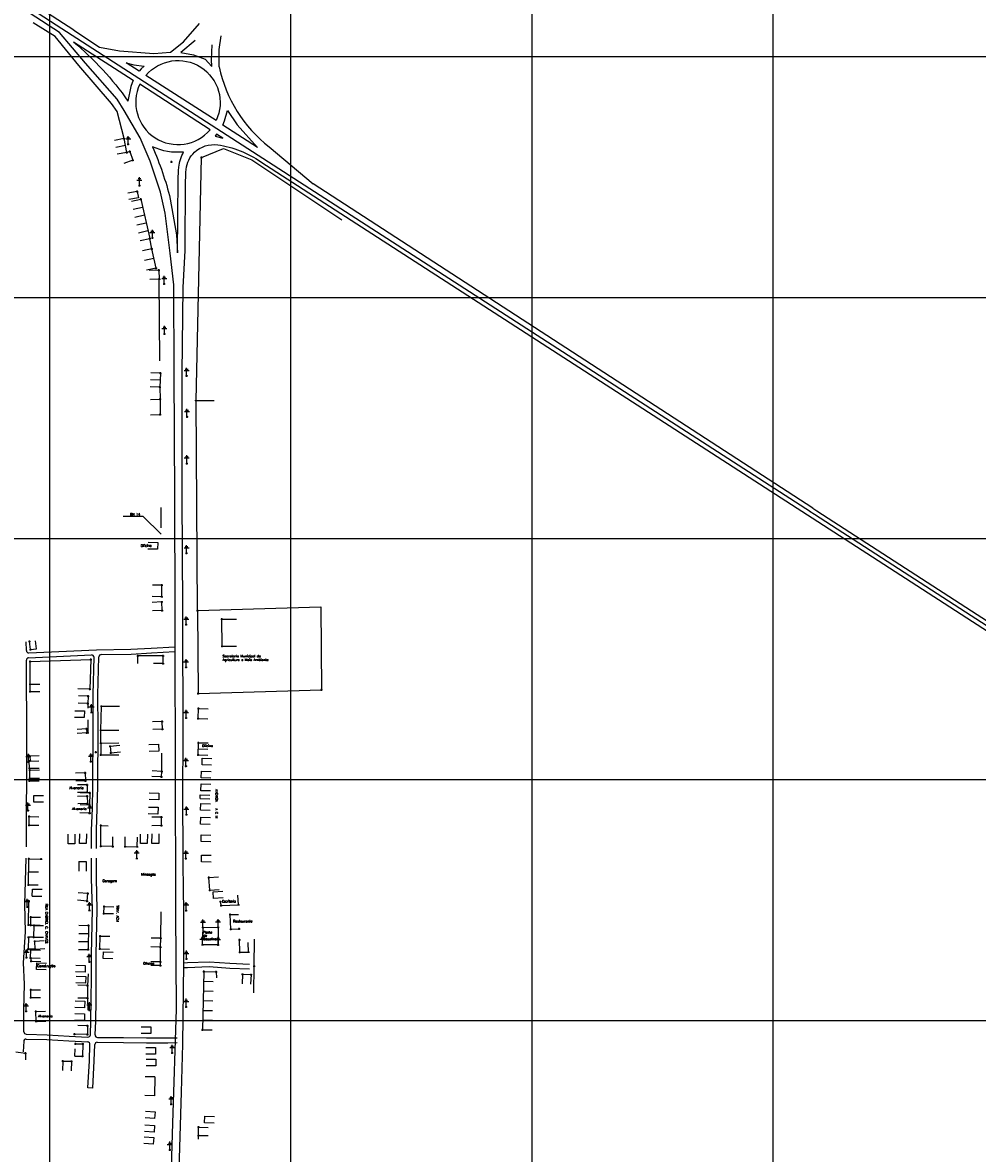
# Model space of a CAD drawing. Extents: x 539028 to 544996, y 8596245 to 8601028.
# Tile 26 of 32: x 541823 to 542615, y 8598453 to 8599391. Entities that reach past the tile are written whole.
import ezdxf
from ezdxf.enums import TextEntityAlignment as Align
from ezdxf.lldxf.tags import DXFTag

# ---------------------------------------------------------------- set-up
doc = ezdxf.new("R2010")
doc.units = 0
doc.header["$MEASUREMENT"] = 0
doc.header["$PDMODE"] = 34
doc.header["$PDSIZE"] = 0.8
for name, color, linetype in [('ALVENARIA', 7, 'Continuous'), ('ASFALTO', 8, 'Continuous'), ('CASA', 2, 'Continuous'), ('CERCA', 9, 'CERCA_LINE'), ('CONSTRUÇÃO', 7, 'Continuous'), ('ESTACAO', 4, 'Continuous'), ('ESTRADA_BARRO', 7, 'DASHED'), ('MALHA', 9, 'Continuous'), ('POSTE', 7, 'Continuous'), ('RN', 7, 'Continuous'), ('TEXTO', 2, 'Continuous'), ('TXT_NRUA', 2, 'Continuous')]:
    doc.layers.add(name, color=color, linetype=linetype)
doc.styles.add('GEOSIS', font='ROMANS.SHX')
doc.styles.get("Standard").update_dxf_attribs({"font": 'romans.shx'})
doc.linetypes.add('CERCA_LINE', pattern='A,0.5,-0.2,["X",Standard,S=0.1,R=0,X=-0.1,Y=-0.05],-0.25', length=0.95)
tags = doc.linetypes.add('DASHED', pattern=[0.75, 0.5, -0.25]).pattern_tags.tags
tags[6:7] = [DXFTag(74, 4), DXFTag(75, 0), DXFTag(340, '0'), DXFTag(46, 1.0), DXFTag(50, 0.0), DXFTag(44, 0.0), DXFTag(45, 0.0)]
tags[4:5] = [DXFTag(74, 4), DXFTag(75, 0), DXFTag(340, '0'), DXFTag(46, 1.0), DXFTag(50, 0.0), DXFTag(44, 0.0), DXFTag(45, 0.0)]

# ---------------------------------------------------------------- blocks, each defined once
blk = doc.blocks.new('A$C225E566B')
at = {"layer": 'CASA'}
blk.add_lwpolyline([(0.16, 5.82), (8.16, 5.58), (8, 0), (0, 0.24)], dxfattribs=at)
blk = doc.blocks.new('A$C6EDA484A')
at = {"layer": 'CASA', "rotation": 180}
blk.add_blockref('A$C225E566B', (8.16, 5.82), dxfattribs=at)
blk = doc.blocks.new('A$C4A2B50DB')
at = {"layer": 'CASA', "rotation": 180}
blk.add_blockref('A$C6EDA484A', (8.16, 5.82), dxfattribs=at)
blk = doc.blocks.new('C')
at = {"layer": 'CASA'}
blk.add_lwpolyline([(0, 0), (0, 8)], dxfattribs=at)
blk = doc.blocks.new('A$C094F77C8')
at = {"layer": 'POSTE'}
for p, q in [((0, 5.6), (5.2, 5.6)), ((1.2, 7), (4.1, 7)), ((2.6, 0), (2.6, 8.4))]:
    blk.add_line(p, q, dxfattribs=at)
blk = doc.blocks.new('A$C34DC2D19')
at = {"layer": 'POSTE', "xscale": 0.8, "yscale": 0.8, "zscale": 0.8}
blk.add_blockref('A$C094F77C8', (0, 0, 340.37), dxfattribs=at)

msp = doc.modelspace()

# ---------------------------------------------------------------- linework, layer by layer
at = {"layer": 'ALVENARIA'}
for points, elevation in [([(541876.755, 8598758.758), (541868.756, 8598758.632)], 684.803), ([(541876.755, 8598758.758), (541876.854, 8598752.499)], 684.803), ([(541876.854, 8598752.499), (541868.855, 8598752.373)], 684.803), ([(541878.825, 8598742.006), (541870.83, 8598742.28)], 685.187), ([(541878.825, 8598742.006), (541878.59, 8598735.125)], 685.187), ([(541878.59, 8598735.125), (541870.594, 8598735.399)], 685.187), ([(541834.324, 8598570.596), (541842.32, 8598570.835)], 686.787), ([(541834.566, 8598562.452), (541834.324, 8598570.596)], 686.787), ([(541834.566, 8598562.452), (541842.563, 8598562.691)], 686.787)]:
    msp.add_lwpolyline(points, dxfattribs=dict(at, elevation=elevation))
for p in [(541876.755, 8598758.758, 684.803), (541876.755, 8598758.758, 684.803), (541876.854, 8598752.499, 685.096), (541876.854, 8598752.499, 685.096), (541878.825, 8598742.006, 685.3), (541878.825, 8598742.006, 685.3), (541878.59, 8598735.125, 685.565), (541878.59, 8598735.125, 685.565), (541834.324, 8598570.596, 686.893), (541834.324, 8598570.596, 686.893), (541834.566, 8598562.452, 686.787), (541834.566, 8598562.452, 686.787)]:
    msp.add_point(p, dxfattribs=at)
at = {"layer": 'ASFALTO'}
for points in [[(541799.766, 8598109.323), (541850.924, 8598155.636), (541867.704, 8598170.565), (541901.499, 8598200.807), (541917.956, 8598215.34), (541931.574, 8598228.229), (541939.78, 8598242.15), (541941.151, 8598257.952), (541941.577, 8598276.318), (541942.471, 8598301.773), (541947.684, 8598477.943), (541950.726, 8598572.438), (541950.292, 8598653.724), (541950.364, 8598693.345), (541950.064, 8598738.911), (541950.09, 8598791.7), (541949.816, 8598854.773), (541949.674, 8598904.86), (541949.487, 8598997.49), (541948.901, 8599101.267), (541948.71, 8599173.584), (541945.636, 8599199.97)], [(541952.587, 8598421.06), (541954.861, 8598503.58), (541955.973, 8598543.584), (541956.879, 8598610.599), (541956.813, 8598653.176), (541956.259, 8598692.789), (541956.132, 8598756.862), (541956.418, 8598792.182), (541956.117, 8598905.478), (541955.555, 8598997.645), (541955.533, 8599100.283), (541956.329, 8599171.587), (541957.98, 8599202.04)]]:
    msp.add_lwpolyline(points, dxfattribs=at)
at = {"layer": 'CASA'}
for points, elevation in [([(541907.325, 8599294.993), (541899.479, 8599293.431)], 675.958), ([(541909.603, 8599283.554), (541907.325, 8599294.993)], 676.495), ([(541908.464, 8599289.274), (541900.618, 8599287.712)], 676.495), ([(541909.603, 8599283.554), (541901.757, 8599281.992)], 676.495), ([(541912.155, 8599284.345), (541909.603, 8599283.554)], 676.405), ([(541912.155, 8599284.345), (541914.636, 8599277.078)], 676.405), ([(541914.636, 8599277.078), (541907.065, 8599274.494)], 676.405), ([(541918.357, 8599251.088), (541910.479, 8599249.699)], 676.867), ([(541919.275, 8599245.883), (541911.397, 8599244.494)], 676.867), ([(541918.357, 8599251.088), (541919.275, 8599245.883)], 676.867), ([(541921.223, 8599244.773), (541928.612, 8599212.203), (541928.612, 8599212.203)], 676.67), ([(541930.371, 8599203.627), (541922.552, 8599201.932)], 677.353), ([(541933.872, 8599187.479), (541930.371, 8599203.627)], 677.505), ([(541932.121, 8599195.553), (541924.303, 8599193.858)], 677.505), ([(541933.872, 8599187.479), (541926.054, 8599185.784)], 677.505), ([(541936.273, 8599185.869), (541928.281, 8599185.51)], 677.333), ([(541936.611, 8599178.368), (541928.619, 8599178.008)], 677.272), ([(541936.273, 8599185.869), (541936.611, 8599178.368)], 677.333), ([(541937.297, 8599094.592), (541929.3, 8599094.812)], 678.676), ([(541937.455, 8599100.315), (541929.458, 8599100.535)], 678.676), ([(541937.455, 8599100.315), (541937.139, 8599088.869)], 678.676), ([(541937.139, 8599088.869), (541929.142, 8599089.089)], 678.676), ([(541937.139, 8599088.869), (541937.181, 8599078.696)], 678.676), ([(541929.181, 8599078.632), (541937.181, 8599078.696)], 679.199), ([(541937.181, 8599078.696), (541937.283, 8599065.996)], 679.199), ([(541929.283, 8599065.931), (541937.283, 8599065.996)], 679.199), ([(541938.812, 8598924.484), (541930.812, 8598924.533)], 682.734), ([(541938.753, 8598914.875), (541938.812, 8598924.484)], 682.744), ([(541938.753, 8598914.875), (541930.753, 8598914.924)], 682.744), ([(541938.784, 8598910.493), (541930.791, 8598910.175)], 682.61), ([(541939.062, 8598903.515), (541938.784, 8598910.493)], 682.61), ([(541939.062, 8598903.515), (541931.068, 8598903.197)], 682.61), ([(541988.526, 8598896.223), (542000.525, 8598896.308)], 683.791), ([(541988.686, 8598873.703), (541988.526, 8598896.223)], 684.259), ([(541834.828, 8598871.686), (541834.018, 8598878.248)], 682.317), ([(541829.866, 8598871.073), (541829.055, 8598877.636)], 682.317), ([(541829.866, 8598871.073), (541834.828, 8598871.686)], 682.317), ([(541988.686, 8598873.703), (542000.685, 8598873.788)], 684.259), ([(541918.793, 8598859.301), (541918.798, 8598865.74)], 683.177), ([(541939.765, 8598865.789), (541918.798, 8598865.74)], 683.384), ([(541939.76, 8598859.349), (541931.76, 8598859.356)], 683.495), ([(541939.76, 8598859.349), (541939.765, 8598865.789)], 683.495), ([(541829.486, 8598842.217), (541837.486, 8598842.237)], 682.668), ([(541829.501, 8598836.236), (541829.486, 8598842.217)], 682.779), ([(541829.501, 8598836.236), (541837.501, 8598836.257)], 682.779), ([(541877.565, 8598832.376), (541869.568, 8598832.611)], 683.435), ([(541877.565, 8598832.376), (541877.386, 8598826.301)], 683.435), ([(541877.386, 8598826.301), (541869.389, 8598826.536)], 683.435), ([(541968.906, 8598813.694), (541969.158, 8598822.097)], 685.346), ([(541969.158, 8598822.097), (541977.155, 8598821.857)], 685.346), ([(541968.906, 8598813.694), (541976.902, 8598813.454)], 685.346), ([(541876.339, 8598805.118), (541868.348, 8598804.724)], 683.915), ([(541876.339, 8598805.118), (541876.502, 8598801.813)], 683.915), ([(541939.065, 8598811.428), (541931.07, 8598811.137)], 684.765), ([(541939.3, 8598804.963), (541931.305, 8598804.673)], 684.765), ([(541939.3, 8598804.963), (541939.065, 8598811.428)], 684.765), ([(541876.502, 8598801.813), (541868.511, 8598801.419)], 683.915), ([(541968.894, 8598783.534), (541968.996, 8598793.582)], 685.458), ([(541968.996, 8598793.582), (541976.996, 8598793.5)], 685.434), ([(541895.815, 8598790.703), (541903.756, 8598791.677)], 684.49), ([(541895.815, 8598790.703), (541896.486, 8598785.236)], 684.49), ([(541896.486, 8598785.236), (541904.426, 8598786.21)], 684.49), ([(541968.945, 8598788.558), (541976.945, 8598788.476)], 685.458), ([(541828.781, 8598778.407), (541836.779, 8598778.579)], 684.225), ([(541828.908, 8598772.47), (541828.781, 8598778.407)], 684.237), ([(541968.894, 8598783.534), (541976.894, 8598783.452)], 685.458), ([(541828.908, 8598772.47), (541836.907, 8598772.642)], 684.237), ([(541829.097, 8598771.039), (541837.097, 8598771.076)], 684.222), ([(541829.129, 8598764.282), (541829.097, 8598771.039)], 684.365), ([(541875.177, 8598768.644), (541867.179, 8598768.473)], 684.633), ([(541875.177, 8598768.644), (541875.315, 8598762.158)], 684.633), ([(541938.494, 8598765.253), (541930.502, 8598765.61)], 685.443), ([(541938.701, 8598769.906), (541930.709, 8598770.263)], 685.365), ([(541938.494, 8598765.253), (541938.701, 8598769.906)], 685.443), ([(541829.129, 8598764.282), (541837.129, 8598764.32)], 684.365), ([(541875.315, 8598762.158), (541867.317, 8598761.987)], 684.633), ([(541876.764, 8598749.387), (541868.766, 8598749.192)], 685.357), ([(541876.764, 8598749.387), (541876.914, 8598743.192)], 685.357), ([(541876.914, 8598743.192), (541868.917, 8598742.998)], 685.357), ([(541828.63, 8598725.357), (541828.751, 8598732.445)], 685.145), ([(541828.751, 8598732.445), (541836.75, 8598732.308)], 685.017), ([(541938.374, 8598731.943), (541930.374, 8598731.83)], 686.368), ([(541938.473, 8598724.918), (541938.374, 8598731.943)], 686.368), ([(541828.63, 8598725.357), (541836.629, 8598725.22)], 685.145), ([(541888.15, 8598707.722), (541888.225, 8598725)], 686.171), ([(541888.225, 8598725), (541894.231, 8598724.806)], 685.911), ([(541938.473, 8598724.918), (541930.474, 8598724.805)], 686.368), ([(541897.979, 8598707.587), (541898.089, 8598715.586)], 686.379), ([(541908.269, 8598707.494), (541908.338, 8598715.493)], 686.401), ([(541918.349, 8598707.406), (541918.418, 8598715.406)], 686.371), ([(541897.979, 8598707.587), (541888.15, 8598707.722)], 686.379), ([(541908.269, 8598707.494), (541918.349, 8598707.406)], 686.401), ([(541828.218, 8598675.823), (541828.451, 8598697.245)], 686.504), ([(541828.451, 8598697.245), (541838.526, 8598697.166)], 686.191), ([(541828.334, 8598686.534), (541836.334, 8598686.447)], 686.504), ([(541977.594, 8598681.877), (541985.573, 8598682.457)], 686.887), ([(541978.369, 8598671.205), (541977.594, 8598681.877)], 687.471), ([(541828.218, 8598675.823), (541836.217, 8598675.736)], 686.504), ([(541831.345, 8598672.238), (541839.344, 8598672.098)], -0.013), ([(541978.369, 8598671.205), (541986.348, 8598671.784)], 687.471), ([(541876.783, 8598662.294), (541868.808, 8598662.93)], 686.496), ([(541877.285, 8598668.594), (541869.311, 8598669.23)], 686.387), ([(541876.783, 8598662.294), (541877.285, 8598668.594)], 686.496), ([(542002.203, 8598659.291), (542001.843, 8598667.283)], 687.558), ([(541890.664, 8598651.982), (541890.765, 8598657.771)], 686.821), ([(541890.765, 8598657.771), (541898.764, 8598657.631)], 686.808), ([(541987.84, 8598658.643), (541987.32, 8598661.812)], 687.624), ([(541987.84, 8598658.643), (542002.203, 8598659.291)], 687.624), ([(541829.911, 8598642.349), (541829.993, 8598649.02)], 686.881), ([(541829.993, 8598649.02), (541837.992, 8598648.922)], 686.788), ([(541890.664, 8598651.982), (541898.663, 8598651.843)], 686.821), ([(541995.37, 8598651.04), (542002.284, 8598651.259)], 687.558), ([(541995.932, 8598639.006), (541995.37, 8598651.04)], 687.558), ([(541829.911, 8598642.349), (541837.911, 8598642.251)], 686.881), ([(541832.629, 8598632.361), (541832.687, 8598642.067)], 687.053), ([(541832.687, 8598642.067), (541840.687, 8598642.019)], 686.946), ([(541877.763, 8598642.124), (541877.639, 8598621.996)], 686.963), ([(541972.346, 8598626.091), (541972.831, 8598640.225), (541985.335, 8598640.551), (541985.344, 8598625.984), (541972.346, 8598626.091)], 687.659), ([(541995.932, 8598639.006), (542002.846, 8598639.225)], 687.558), ([(541832.629, 8598632.361), (541840.629, 8598632.312)], 687.053), ([(541833.253, 8598628.887), (541841.233, 8598629.46)], 686.857), ([(541833.731, 8598622.239), (541833.253, 8598628.887)], 686.857), ([(541937.734, 8598631.385), (541929.735, 8598631.476)], 687.403), ([(541937.652, 8598624.095), (541937.734, 8598631.385)], 687.609), ([(542003.36, 8598619.819), (542003.072, 8598630.181)], 687.774), ([(542010.515, 8598619.991), (542010.322, 8598627.989)], 687.688), ([(541829.87, 8598615.2), (541830.024, 8598621.822)], 686.782), ([(541830.024, 8598621.822), (541838.022, 8598621.635)], 686.782), ([(541833.731, 8598622.239), (541841.71, 8598622.813)], 686.857), ([(541937.652, 8598624.095), (541929.653, 8598624.185)], 687.609), ([(541937.577, 8598611.733), (541937.652, 8598624.095)], 687.388), ([(542003.36, 8598619.819), (542010.515, 8598619.991)], 687.774), ([(541829.87, 8598615.2), (541837.867, 8598615.013)], 686.782), ([(541937.551, 8598608.705), (541929.551, 8598608.773)], 687.388), ([(541937.577, 8598611.733), (541929.577, 8598611.802)], 687.388), ([(541937.551, 8598608.705), (541937.577, 8598611.733)], 687.388), ([(541973.453, 8598603.855), (541972.511, 8598555.481)], 687.564), ([(541973.453, 8598603.855), (541983.724, 8598603.667), (541983.889, 8598598.457)], 687.564), ([(542005.64, 8598601.499), (542005.338, 8598593.504)], 687.574), ([(542005.64, 8598601.499), (542012.66, 8598601.233)], 687.574), ([(542012.66, 8598601.233), (542012.358, 8598593.239)], 687.574), ([(541830.034, 8598582.321), (541830.13, 8598588.675)], 686.956), ([(541830.13, 8598588.675), (541838.129, 8598588.554)], 686.665), ([(541830.034, 8598582.321), (541838.033, 8598582.2)], 686.956), ([(541877.109, 8598558.864), (541869.111, 8598559.044)], 687.047), ([(541876.946, 8598551.648), (541866.337, 8598551.827)], 686.986), ([(541877.109, 8598558.864), (541876.946, 8598551.648)], 687.047), ([(541867.024, 8598543.856), (541873.276, 8598543.676)], 686.979), ([(541873.276, 8598543.676), (541872.897, 8598533.446)], 686.979), ([(541866.646, 8598533.626), (541866.792, 8598539.711)], 686.979), ([(541866.646, 8598533.626), (541872.897, 8598533.446)], 686.979), ([(541856.655, 8598529.554), (541856.356, 8598521.559)], 687), ([(541856.655, 8598529.554), (541863.717, 8598529.289)], 687), ([(541863.717, 8598529.289), (541863.418, 8598521.295)], 687), ([(541969.101, 8598467.802), (541969.232, 8598474.613)], 688.159), ([(541969.232, 8598474.613), (541977.23, 8598474.46)], 688.022), ([(541969.073, 8598464.724), (541969.101, 8598467.802)], 688.277), ([(541969.101, 8598467.802), (541977.1, 8598467.648)], 688.159)]:
    msp.add_lwpolyline(points, dxfattribs=dict(at, elevation=elevation))
for points in [[(541970.456, 8598747.345), (541970.551, 8598750.518)], [(541970.456, 8598747.345), (541978.452, 8598747.105)], [(541970.551, 8598750.518), (541978.548, 8598750.278)], [(541869.785, 8598695.08), (541876.011, 8598695.08)], [(541869.785, 8598695.08), (541869.785, 8598687.08)], [(541876.011, 8598695.08), (541876.011, 8598687.08)], [(541831.244, 8598666.449), (541831.345, 8598672.238)], [(541831.244, 8598666.449), (541839.243, 8598666.31)], [(541932.903, 8598516.344), (541924.905, 8598516.526)], [(541932.903, 8598516.344), (541932.549, 8598500.787)], [(541932.549, 8598500.787), (541924.551, 8598500.969)]]:
    msp.add_lwpolyline(points, dxfattribs=at)
for p in [(541909.603, 8599283.554, 676.495), (541909.603, 8599283.554, 676.495), (541912.155, 8599284.345, 676.405), (541912.155, 8599284.345, 676.405), (541914.636, 8599277.078, 676.662), (541914.636, 8599277.078, 676.662), (541918.357, 8599251.088, 676.867), (541918.357, 8599251.088, 676.867), (541921.223, 8599244.773, 676.67), (541921.223, 8599244.773, 676.67), (541928.612, 8599212.203, 677.031), (541928.612, 8599212.203, 677.031), (541930.371, 8599203.627, 677.353), (541930.371, 8599203.627, 677.353), (541933.872, 8599187.479, 677.505), (541933.872, 8599187.479, 677.505), (541936.273, 8599185.869, 677.333), (541936.273, 8599185.869, 677.333), (541936.611, 8599178.368, 677.272), (541936.611, 8599178.368, 677.272), (541937.455, 8599100.315, 678.676), (541937.455, 8599100.315, 678.676), (541937.139, 8599088.869, 679.086), (541937.139, 8599088.869, 679.086), (541937.181, 8599078.696, 679.199), (541937.181, 8599078.696, 679.199), (541937.283, 8599065.996, 679.269), (541937.283, 8599065.996, 679.269), (541938.812, 8598924.484, 682.734), (541938.812, 8598924.484, 682.734), (541938.753, 8598914.875, 682.744), (541938.753, 8598914.875, 682.744), (541938.784, 8598910.493, 682.621), (541938.784, 8598910.493, 682.621), (541939.062, 8598903.515, 682.61), (541939.062, 8598903.515, 682.61), (541988.526, 8598896.223, 683.791), (541988.526, 8598896.223, 683.791), (541829.055, 8598877.636, 682.191), (541829.055, 8598877.636, 682.191), (541829.866, 8598871.073, 682.317), (541829.866, 8598871.073, 682.317), (541988.686, 8598873.703, 684.259), (541988.686, 8598873.703, 684.259), (541918.798, 8598865.74, 683.177), (541918.798, 8598865.74, 683.177), (541939.76, 8598859.349, 683.495), (541939.76, 8598859.349, 683.495), (541939.765, 8598865.789, 683.384), (541939.765, 8598865.789, 683.384), (541829.486, 8598842.217, 682.668), (541829.486, 8598842.217, 682.668), (541829.501, 8598836.236, 682.779), (541829.501, 8598836.236, 682.779), (541877.565, 8598832.376, 683.435), (541877.565, 8598832.376, 683.435), (541877.386, 8598826.301, 683.571), (541877.386, 8598826.301, 683.571), (541969.158, 8598822.097, 685.349), (541969.158, 8598822.097, 685.349), (541968.906, 8598813.694, 685.346), (541968.906, 8598813.694, 685.346), (541876.339, 8598805.118, 683.915), (541876.339, 8598805.118, 683.915), (541939.065, 8598811.428, 684.822), (541939.065, 8598811.428, 684.822), (541939.3, 8598804.963, 684.765), (541939.3, 8598804.963, 684.765), (541876.502, 8598801.813, 683.976), (541876.502, 8598801.813, 683.976), (541968.996, 8598793.582, 685.434), (541968.996, 8598793.582, 685.434), (541883.95, 8598785.767, 684.486), (541895.815, 8598790.703, 684.49), (541895.815, 8598790.703, 684.49), (541896.486, 8598785.236, 684.843), (541896.486, 8598785.236, 684.843), (541968.894, 8598783.534, 685.458), (541968.894, 8598783.534, 685.458), (541828.781, 8598778.407, 684.225), (541828.781, 8598778.407, 684.225), (541828.908, 8598772.47, 684.237), (541828.908, 8598772.47, 684.237), (541829.097, 8598771.039, 684.222), (541829.097, 8598771.039, 684.222), (541875.177, 8598768.644, 684.633), (541875.177, 8598768.644, 684.633), (541938.494, 8598765.253, 685.443), (541938.494, 8598765.253, 685.443), (541938.701, 8598769.906, 685.365), (541938.701, 8598769.906, 685.365), (541829.129, 8598764.282, 684.365), (541829.129, 8598764.282, 684.365), (541875.315, 8598762.158, 684.773), (541875.315, 8598762.158, 684.773), (541876.764, 8598749.387, 685.357), (541876.764, 8598749.387, 685.357), (541876.914, 8598743.192, 685.422), (541876.914, 8598743.192, 685.422), (541828.751, 8598732.445, 685.017), (541828.751, 8598732.445, 685.017), (541938.374, 8598731.943, 686.413), (541938.374, 8598731.943, 686.413), (541828.63, 8598725.357, 685.145), (541828.63, 8598725.357, 685.145), (541888.225, 8598725, 685.911), (541888.225, 8598725, 685.911), (541938.473, 8598724.918, 686.368), (541938.473, 8598724.918, 686.368), (541888.15, 8598707.722, 686.171), (541888.15, 8598707.722, 686.171), (541897.979, 8598707.587, 686.379), (541897.979, 8598707.587, 686.379), (541908.269, 8598707.494, 686.401), (541908.269, 8598707.494, 686.401), (541918.349, 8598707.406, 686.371), (541918.349, 8598707.406, 686.371), (541828.451, 8598697.245, 686.191), (541828.451, 8598697.245, 686.191), (541838.526, 8598697.166, 686.228), (541838.526, 8598697.166, 686.228), (541977.594, 8598681.877, 686.887), (541977.594, 8598681.877, 686.887), (541828.218, 8598675.823, 686.504), (541828.218, 8598675.823, 686.504), (541978.369, 8598671.205, 687.471), (541978.369, 8598671.205, 687.471), (541828.356, 8598662.341, 686.549), (541828.356, 8598662.341, 686.549), (541876.783, 8598662.294, 686.496), (541876.783, 8598662.294, 686.496), (541877.285, 8598668.594, 686.387), (541877.285, 8598668.594, 686.387), (541987.32, 8598661.812, 687.637), (541987.32, 8598661.812, 687.637), (541890.664, 8598651.982, 686.821), (541890.664, 8598651.982, 686.821), (541890.765, 8598657.771, 686.808), (541890.765, 8598657.771, 686.808), (541987.84, 8598658.643, 687.624), (541987.84, 8598658.643, 687.624), (542002.203, 8598659.291, 687.629), (542002.203, 8598659.291, 687.629), (541829.993, 8598649.02, 686.788), (541829.993, 8598649.02, 686.788), (541995.37, 8598651.04, 687.577), (541995.37, 8598651.04, 687.577), (541829.911, 8598642.349, 686.881), (541829.911, 8598642.349, 686.881), (541832.687, 8598642.067, 686.946), (541832.687, 8598642.067, 686.946), (541877.763, 8598642.124, 686.963), (541877.763, 8598642.124, 686.963), (541995.932, 8598639.006, 687.558), (541995.932, 8598639.006, 687.558), (542002.846, 8598639.225, 687.66), (542002.846, 8598639.225, 687.66), (541832.629, 8598632.361, 687.053), (541832.629, 8598632.361, 687.053), (541833.253, 8598628.887, 686.862), (541833.253, 8598628.887, 686.862), (541937.652, 8598624.095, 687.609), (541937.652, 8598624.095, 687.609), (541937.734, 8598631.385, 687.403), (541937.734, 8598631.385, 687.403), (542003.072, 8598630.181, 687.72), (542003.072, 8598630.181, 687.72), (541829.87, 8598615.2, 686.782), (541829.87, 8598615.2, 686.782), (541830.024, 8598621.822, 686.865), (541830.024, 8598621.822, 686.865), (541833.731, 8598622.239, 686.857), (541833.731, 8598622.239, 686.857), (541877.639, 8598621.996, 686.962), (541877.639, 8598621.996, 686.962), (542003.36, 8598619.819, 687.774), (542003.36, 8598619.819, 687.774), (542010.515, 8598619.991, 687.688), (542010.515, 8598619.991, 687.688), (541937.551, 8598608.705, 687.388), (541937.551, 8598608.705, 687.388), (541937.577, 8598611.733, 687.575), (541937.577, 8598611.733, 687.575), (541973.453, 8598603.855, 687.564), (541973.453, 8598603.855, 687.564), (541983.724, 8598603.667, 687.622), (541983.724, 8598603.667, 687.622), (542005.64, 8598601.499, 687.574), (542005.64, 8598601.499, 687.574), (542012.66, 8598601.233, 687.66), (542012.66, 8598601.233, 687.66), (541830.13, 8598588.675, 686.665), (541830.13, 8598588.675, 686.665), (541830.034, 8598582.321, 686.956), (541830.034, 8598582.321, 686.956), (541877.109, 8598558.864, 687.047), (541877.109, 8598558.864, 687.047), (541866.337, 8598551.827, 686.975), (541866.337, 8598551.827, 686.975), (541876.946, 8598551.648, 686.986), (541876.946, 8598551.648, 686.986), (541972.511, 8598555.481, 687.861), (541972.511, 8598555.481, 687.861), (541867.024, 8598543.856, 686.979), (541867.024, 8598543.856, 686.979), (541873.276, 8598543.676, 687.122), (541873.276, 8598543.676, 687.122), (541872.897, 8598533.446, 687.207), (541872.897, 8598533.446, 687.207), (541856.655, 8598529.554, 687), (541856.655, 8598529.554, 687), (541863.717, 8598529.289, 687.19), (541863.717, 8598529.289, 687.19), (541969.232, 8598474.613, 688.022), (541969.232, 8598474.613, 688.022), (541969.101, 8598467.802, 688.159), (541969.101, 8598467.802, 688.159)]:
    msp.add_point(p, dxfattribs=at)
at = {"layer": 'CERCA'}
for points, elevation in [([(541907.325, 8599294.993), (541901.532, 8599317.551), (541896.925, 8599324.301), (541869.901, 8599355.601), (541850.198, 8599379.697), (541832.08, 8599391.051)], 675.958), ([(541967.029, 8599077.572), (541971.663, 8599279.384), (541989.748, 8599286.859), (542013.294, 8599277.542), (542087.903, 8599227.561)], 678.909), ([(541930.371, 8599203.627), (541928.612, 8599212.203)], 677.353), ([(541936.894, 8599110.696), (541936.611, 8599178.368)], 678.307), ([(541967.029, 8599077.572), (541982.029, 8599077.686)], 678.909), ([(541968.349, 8598903.374), (541967.029, 8599077.572)], 683.432), ([(541938.227, 8598971.898), (541938.016, 8598988.848)], 681.353), ([(541968.349, 8598903.374), (542070.551, 8598906.48)], 683.432), ([(542070.551, 8598906.48), (542070.981, 8598837.539)], 683.432), ([(541968.349, 8598903.374), (541968.779, 8598834.433)], 683.432), ([(541829.486, 8598842.217), (541829.466, 8598861.065), (541879.708, 8598862.787)], 682.668), ([(541879.708, 8598862.787), (541879.087, 8598838.174)], 682.966), ([(541879.087, 8598838.174), (541869.09, 8598838.426)], 682.966), ([(541968.779, 8598834.433), (542070.981, 8598837.539)], 683.432), ([(541877.386, 8598826.301), (541877.419, 8598822.356)], 683.435), ([(541887.986, 8598804.102), (541888.557, 8598823.909)], 684.008), ([(541888.557, 8598823.909), (541903.557, 8598823.999)], 683.515), ([(541877.279, 8598812.553), (541877.442, 8598802.015), (541876.502, 8598801.813)], 683.435), ([(541887.986, 8598804.102), (541902.986, 8598804.193)], 684.008), ([(541888.01, 8598793.437), (541887.986, 8598804.102)], 684.414), ([(541888.01, 8598793.437), (541903.009, 8598793.528)], 684.414), ([(541888.01, 8598793.437), (541888.069, 8598783.62)], 684.414), ([(541938.701, 8598769.906), (541938.798, 8598785.067)], 685.365), ([(541828.87, 8598782.807), (541836.868, 8598782.979)], 684.259), ([(541828.87, 8598782.807), (541829.697, 8598778.426)], 684.259), ([(541888.069, 8598783.62), (541903.069, 8598783.711)], 684.414), ([(541828.979, 8598762.16), (541829.129, 8598764.282)], 684.407), ([(541828.979, 8598762.16), (541836.979, 8598762.197)], 684.407), ([(541878.9, 8598752.098), (541870.9, 8598752.157)], 685.187), ([(541878.9, 8598752.098), (541878.825, 8598742.006)], 685.187), ([(541828.171, 8598642.58), (541828.356, 8598662.341)], 686.948), ([(541937.734, 8598631.385), (541938.016, 8598653.224)], 687.403), ([(541828.171, 8598642.58), (541829.911, 8598642.349)], 686.948), ([(541828.121, 8598632.213), (541827.919, 8598622.314)], 686.91), ([(541832.629, 8598632.361), (541828.121, 8598632.213)], 687.053), ([(541887.36, 8598622.54), (541887.605, 8598633.249)], 687.02), ([(541887.605, 8598633.249), (541895.602, 8598633.067)], 687.02), ([(542015.282, 8598608.372), (542015.481, 8598630.616)], 687.689), ([(541833.731, 8598622.239), (541827.919, 8598622.314)], 686.91), ([(541887.36, 8598622.54), (541895.358, 8598622.357)], 687.02), ([(541829.87, 8598615.2), (541830.226, 8598612.381)], 686.782), ([(541830.226, 8598612.381), (541838.224, 8598612.194)], 686.69), ([(542015.083, 8598586.129), (542015.282, 8598608.372)], 687.689), ([(541877.459, 8598601.823), (541877.146, 8598592.125)], 686.667), ([(541877.146, 8598592.125), (541869.15, 8598592.382)], 686.52), ([(541877.146, 8598592.125), (541877.046, 8598581.83)], 686.52), ([(541877.046, 8598581.83), (541869.05, 8598581.594)], 686.631), ([(541877.046, 8598581.83), (541877.343, 8598571.81)], 686.631), ([(541817.544, 8598537.031), (541825.601, 8598536.035), (541825.569, 8598530.404)], 686.693)]:
    msp.add_lwpolyline(points, dxfattribs=dict(at, elevation=elevation))
for p in [(541907.325, 8599294.993, 675.958), (541907.325, 8599294.993, 675.958), (541971.663, 8599279.384, 677.855), (541971.663, 8599279.384, 677.855), (541967.029, 8599077.572, 678.909), (541967.029, 8599077.572, 678.909), (541968.349, 8598903.374, 683.432), (541968.349, 8598903.374, 683.432), (541829.466, 8598861.065, 682.35), (541829.466, 8598861.065, 682.35), (541879.708, 8598862.787, 682.966), (541879.708, 8598862.787, 682.966), (541879.087, 8598838.174, 683.308), (541879.087, 8598838.174, 683.308), (541968.779, 8598834.433, 684.458), (541968.779, 8598834.433, 684.458), (542070.981, 8598837.539, 685.45), (542070.981, 8598837.539, 685.45), (541888.557, 8598823.909, 683.515), (541888.557, 8598823.909, 683.515), (541887.986, 8598804.102, 684.008), (541887.986, 8598804.102, 684.008), (541877.442, 8598802.015, 683.783), (541877.442, 8598802.015, 683.783), (541888.01, 8598793.437, 684.414), (541888.01, 8598793.437, 684.414), (541888.069, 8598783.62, 684.628), (541888.069, 8598783.62, 684.628), (541828.87, 8598782.807, 684.259), (541828.87, 8598782.807, 684.259), (541828.979, 8598762.16, 684.407), (541828.979, 8598762.16, 684.407), (541878.9, 8598752.098, 685.187), (541878.9, 8598752.098, 685.187), (541828.171, 8598642.58, 686.948), (541828.171, 8598642.58, 686.948), (541887.605, 8598633.249, 687.128), (541887.605, 8598633.249, 687.128), (541828.121, 8598632.213, 686.91), (541828.121, 8598632.213, 686.91), (541827.919, 8598622.314, 686.91), (541827.919, 8598622.314, 686.91), (541887.36, 8598622.54, 687.02), (541887.36, 8598622.54, 687.02), (541830.226, 8598612.381, 686.69), (541830.226, 8598612.381, 686.69), (542015.282, 8598608.372, 687.689), (542015.282, 8598608.372, 687.689), (541877.146, 8598592.125, 686.52), (541877.146, 8598592.125, 686.52), (541877.046, 8598581.83, 686.631), (541877.046, 8598581.83, 686.631), (541825.601, 8598536.035, 686.734), (541825.601, 8598536.035, 686.734)]:
    msp.add_point(p, dxfattribs=at)
at = {"layer": 'CONSTRUÇÃO'}
for p, q in [((541834.756, 8598605.508), (541834.92, 8598611.092)), ((541834.92, 8598611.092), (541842.917, 8598610.857)), ((541842.752, 8598605.272), (541834.756, 8598605.508))]:
    msp.add_line(p, q, dxfattribs=at)
at = {"layer": 'ESTACAO'}
for p, q in [((541865.566, 8599375.294), (541914.844, 8599343.651)), ((541865.566, 8599375.294), (541914.844, 8599343.651)), ((541912.869, 8599338.349), (541910.567, 8599326.184)), ((541912.869, 8599338.349), (541910.567, 8599326.184)), ((541914.844, 8599343.651), (541912.869, 8599338.349)), ((541914.844, 8599343.651), (541912.869, 8599338.349))]:
    msp.add_line(p, q, dxfattribs=at)
at = {"layer": 'ESTACAO', "color": 7, "linetype": 'DASHED'}
for points in [[(541855.621, 8599386.161), (541188.329, 8599818.687)], [(542476.655, 8598985.392), (541855.621, 8599386.161)], [(542476.419, 8598985.55), (542479.887, 8598983.227), (543645.978, 8598228.845)]]:
    msp.add_lwpolyline(points, dxfattribs=at)
at = {"layer": 'ESTACAO'}
for points in [[(541865.57, 8599384.911), (541190.233, 8599821.624)], [(541853.717, 8599383.224), (541186.425, 8599815.75)], [(541865.57, 8599384.911), (541887.092, 8599370.931), (541903.574, 8599367.901), (541903.574, 8599367.901), (541932.02, 8599365.554), (541945.74, 8599366.898), (541956.77, 8599375.232), (541969.953, 8599390.556)], [(541865.57, 8599384.911), (541887.092, 8599370.931), (541903.574, 8599367.901), (541903.574, 8599367.901), (541932.02, 8599365.554), (541945.74, 8599366.898), (541956.77, 8599375.232), (541969.953, 8599390.556)], [(541945.636, 8599199.97), (541941.542, 8599233.254), (541937.624, 8599250.458), (541929.052, 8599276.346), (541920.585, 8599295.705), (541907.585, 8599318.48), (541901.532, 8599327.632), (541875.464, 8599357.597), (541853.717, 8599383.224)], [(541945.636, 8599199.97), (541941.542, 8599233.254), (541937.624, 8599250.458), (541929.052, 8599276.346), (541920.585, 8599295.705), (541907.585, 8599318.48), (541901.532, 8599327.632), (541875.464, 8599357.597), (541853.717, 8599383.224)], [(541966.455, 8599376.577), (541954.349, 8599366.361), (541964.841, 8599364.479), (541974.526, 8599360.984), (541980.176, 8599354.801), (541979.907, 8599360.715), (541980.445, 8599372.813)], [(541966.455, 8599376.577), (541954.349, 8599366.361), (541964.841, 8599364.479), (541974.526, 8599360.984), (541980.176, 8599354.801), (541979.907, 8599360.715), (541980.445, 8599372.813)], [(541986.3, 8599354.642), (541986.363, 8599369.049), (541987.978, 8599380.34)], [(541986.3, 8599354.642), (541986.363, 8599369.049), (541987.978, 8599380.34)], [(541919.912, 8599351.02), (541909.118, 8599357.916), (541915.48, 8599356.302), (541924.168, 8599355.193), (541921.513, 8599352.876), (541919.912, 8599351.02)], [(541919.912, 8599351.02), (541909.118, 8599357.916), (541915.48, 8599356.302), (541924.168, 8599355.193), (541921.513, 8599352.876), (541919.912, 8599351.02)], [(542018, 8599287.788), (541989.143, 8599306.273), (541990.685, 8599309.773), (541993.19, 8599318.311), (542001.059, 8599306.491), (542018, 8599287.788)], [(542018, 8599287.788), (541989.143, 8599306.273), (541990.685, 8599309.773), (541993.19, 8599318.311), (542001.059, 8599306.491), (542018, 8599287.788)], [(541989.35, 8599295.351), (541984.105, 8599298.599), (541982.895, 8599297.13), (541989.35, 8599295.351)], [(541989.35, 8599295.351), (541984.105, 8599298.599), (541982.895, 8599297.13), (541989.35, 8599295.351)], [(542027.812, 8599288.101), (542064.068, 8599257.519)], [(542027.812, 8599288.101), (542064.068, 8599257.519)], [(542020.777, 8599275.793), (542474.276, 8598982.772)], [(542478.561, 8598988.327), (542064.068, 8599257.519)], [(541945.664, 8599244.913), (541950.739, 8599215.152), (541951.795, 8599200.146)], [(541945.664, 8599244.913), (541950.739, 8599215.152), (541951.795, 8599200.146)], [(542474.276, 8598982.772), (542477.963, 8598980.304), (543644.077, 8598225.906)], [(542478.561, 8598988.327), (542481.812, 8598986.151), (543647.879, 8598231.784)]]:
    msp.add_lwpolyline(points, dxfattribs=at)
for points in [[(541865.566, 8599375.294, -0.064829), (541910.567, 8599326.184, 0.9415511)], [(541865.566, 8599375.294, -0.064829), (541910.567, 8599326.184, 0.9415511)], [(541983.74, 8599309.955), (541925.386, 8599347.467, -0.87662), (541983.74, 8599309.955, 6.1143534)], [(541983.74, 8599309.955), (541925.386, 8599347.467, -0.87662), (541983.74, 8599309.955, 6.1143534)], [(541978.827, 8599302.401), (541920.329, 8599340.088, 0.8737409), (541978.827, 8599302.401, -1.3944401)], [(541978.827, 8599302.401), (541920.329, 8599340.088, 0.8737409), (541978.827, 8599302.401, -1.3944401)], [(541951.795, 8599200.146), (541952.226, 8599261.024, -0.0264168), (541952.838, 8599271.225, -0.0944205), (541956.778, 8599283.918, -0.1358276), (541930.854, 8599288.307, -0.0452126), (541945.664, 8599244.913, -0.2577474)], [(541951.795, 8599200.146), (541952.226, 8599261.024, -0.0264168), (541952.838, 8599271.225, -0.0944205), (541956.778, 8599283.918, -0.1358276), (541930.854, 8599288.307, -0.0452126), (541945.664, 8599244.913, -0.2577474)], [(541957.98, 8599202.04), (541958.438, 8599260.392, -0.0189091), (541958.855, 8599269.524, -0.1888313), (541965.818, 8599283.694, -0.2155304), (541985.017, 8599289.976, -0.1128465), (542020.777, 8599275.793, 0.2243648)], [(541957.98, 8599202.04), (541958.438, 8599260.392, -0.0189091), (541958.855, 8599269.524, -0.1888313), (541965.818, 8599283.694, -0.2155304), (541985.017, 8599289.976, -0.1128465), (542020.777, 8599275.793, 0.2243648)]]:
    msp.add_lwpolyline(points, format="xyb", dxfattribs=at)
msp.add_arc((542097.023, 8599377.498), 113.057, 191.663687, 232.252805, dxfattribs=at)
msp.add_arc((542097.023, 8599377.498), 113.057, 191.663687, 232.252805, dxfattribs=at)
msp.add_point((541883.95, 8598785.767, 684.486), dxfattribs=at)
at = {"layer": 'ESTRADA_BARRO'}
for p, q in [((541826.316, 8598870.262), (541826.313, 8598877.446)), ((541828.406, 8598868.265), (541884.513, 8598870.79)), ((541884.513, 8598870.79), (541913.113, 8598871.238)), ((541913.113, 8598871.238), (541929.939, 8598872.245)), ((541929.944, 8598872.245), (541949.335, 8598873.354)), ((541930.172, 8598868.252), (541949.563, 8598869.36)), ((541826.317, 8598846.337), (541826.317, 8598862.255)), ((541828.227, 8598864.253), (541880.382, 8598866.6)), ((541881.733, 8598833.601), (541882.472, 8598864.554)), ((541885.733, 8598833.558), (541886.481, 8598864.899)), ((541888.449, 8598866.851), (541913.264, 8598867.24)), ((541913.264, 8598867.24), (541930.177, 8598868.252)), ((541826.721, 8598810.061), (541826.317, 8598846.337)), ((541881.798, 8598805.676), (541881.733, 8598833.601)), ((541885.798, 8598805.67), (541885.733, 8598833.558)), ((541826.721, 8598773.764), (541826.721, 8598810.061)), ((541881.556, 8598757.29), (541881.798, 8598805.676)), ((541885.556, 8598757.24), (541885.798, 8598805.67)), ((541826.336, 8598727.938), (541826.721, 8598773.764)), ((541881.193, 8598739.154), (541881.556, 8598757.29)), ((541885.191, 8598739.03), (541885.556, 8598757.24)), ((541880.435, 8598721.071), (541881.193, 8598739.154)), ((541884.435, 8598720.989), (541885.191, 8598739.03)), ((541826.336, 8598707.338), (541826.336, 8598727.938)), ((541880.448, 8598705.925), (541880.435, 8598721.071)), ((541884.448, 8598705.934), (541884.435, 8598720.989)), ((541825.126, 8598659.817), (541826.176, 8598697.928)), ((541880.469, 8598680.946), (541880.455, 8598697.844)), ((541884.469, 8598680.997), (541884.455, 8598697.784)), ((541881.097, 8598655.277), (541880.469, 8598680.946)), ((541885.098, 8598655.28), (541884.469, 8598680.997)), ((541825.53, 8598636.807), (541825.126, 8598659.817)), ((541880.235, 8598617.994), (541881.097, 8598655.277)), ((541884.235, 8598617.946), (541885.098, 8598655.28)), ((541823.918, 8598611.038), (541825.53, 8598636.807)), ((541880.221, 8598599.183), (541880.235, 8598617.994)), ((541884.221, 8598599.174), (541884.235, 8598617.946)), ((541824.723, 8598593.347), (541823.918, 8598611.038)), ((541957.095, 8598611.075), (541959.889, 8598611.23)), ((541957.317, 8598607.081), (541960.069, 8598607.234)), ((541959.889, 8598611.23), (541977.888, 8598611.85)), ((541960.069, 8598607.234), (541977.814, 8598607.845)), ((541977.814, 8598607.845), (541994.997, 8598606.619)), ((541977.888, 8598611.85), (541995.215, 8598610.613)), ((541994.997, 8598606.619), (542011.362, 8598606.001)), ((541995.215, 8598610.613), (542011.512, 8598609.999)), ((541880.149, 8598580.21), (541880.221, 8598599.183)), ((541884.149, 8598580.166), (541884.221, 8598599.174)), ((541824.319, 8598571.938), (541824.723, 8598593.347)), ((541879.829, 8598562.733), (541880.149, 8598580.21)), ((541883.827, 8598562.623), (541884.149, 8598580.166)), ((541824.319, 8598553.807), (541824.319, 8598571.938)), ((541879.407, 8598551.292), (541879.829, 8598562.733)), ((541883.406, 8598551.178), (541883.827, 8598562.623)), ((541826.261, 8598551.808), (541843.613, 8598551.308)), ((541843.613, 8598551.308), (541861.778, 8598550.279)), ((541861.778, 8598550.279), (541877.292, 8598549.369)), ((541824.173, 8598545.901), (541823.763, 8598537.166)), ((541826.228, 8598547.807), (541843.442, 8598547.312)), ((541843.442, 8598547.312), (541861.548, 8598546.285)), ((541861.548, 8598546.285), (541877.231, 8598545.366)), ((541878.617, 8598529.817), (541879.113, 8598543.296)), ((541882.613, 8598529.637), (541883.111, 8598543.179)), ((541885.116, 8598545.105), (541906.875, 8598545.037)), ((541885.398, 8598549.104), (541906.912, 8598549.036)), ((541906.875, 8598545.037), (541925.835, 8598544.747)), ((541906.912, 8598549.036), (541925.873, 8598548.747)), ((541925.835, 8598544.747), (541943.591, 8598544.682)), ((541925.873, 8598548.747), (541943.564, 8598548.682)), ((541943.564, 8598548.682), (541951.454, 8598548.82)), ((541943.591, 8598544.682), (541951.523, 8598544.821)), ((541877.414, 8598507.294), (541878.617, 8598529.817)), ((541881.408, 8598507.081), (541882.613, 8598529.637))]:
    msp.add_line(p, q, dxfattribs=at)
msp.add_lwpolyline([(541881.408, 8598507.081), (541877.414, 8598507.294)], dxfattribs=at)
for centre, start, end in [((541828.316, 8598870.263), 180.02364, 272.576706), ((541828.317, 8598862.255), 92.576706, 180), ((541880.472, 8598864.602), 358.632727, 92.576706), ((541888.48, 8598864.851), 90.898549, 178.632727), ((541826.319, 8598553.807), 180, 268.352064), ((541877.409, 8598551.366), 266.644437, 357.891232), ((541885.404, 8598551.104), 177.891232, 269.819188), ((541826.171, 8598545.808), 88.352064, 177.314924), ((541877.114, 8598543.369), 357.891232, 86.644437), ((541885.11, 8598543.105), 89.819188, 177.891232)]:
    msp.add_arc(centre, 2, start, end, dxfattribs=at)
at = {"layer": 'MALHA'}
for p, q in [((541845.513, 8601028.275), (541845.513, 8596264.109)), ((542045.513, 8601028.275), (542045.513, 8596264.109)), ((542245.513, 8601028.275), (542245.513, 8596264.109)), ((542445.513, 8601028.275), (542445.513, 8596264.109)), ((539050.307, 8599363.105), (544995.7, 8599363.105)), ((539050.307, 8599163.105), (544995.7, 8599163.105)), ((539050.307, 8598963.105), (544995.7, 8598963.105)), ((539050.307, 8598763.105), (544995.7, 8598763.105)), ((539050.307, 8598563.105), (544995.7, 8598563.105))]:
    msp.add_line(p, q, dxfattribs=at)
at = {"layer": 'POSTE'}
for p in [(541910.828, 8599290.339, 676.348), (541910.828, 8599290.339, 676.348), (541920.088, 8599256.19, 676.791), (541920.088, 8599256.19, 676.791), (541930.832, 8599212.655, 677.175), (541930.832, 8599212.655, 677.175), (541940.65, 8599174.511, 677.408), (541940.65, 8599174.511, 677.408), (541940.91, 8599132.966, 677.731), (541940.91, 8599132.966, 677.731), (541959.278, 8599098.133, 678.408), (541959.278, 8599098.133, 678.408), (541959.577, 8599064.157, 678.923), (541959.577, 8599064.157, 678.923), (541959.378, 8599025.513, 679.755), (541959.378, 8599025.513, 679.755), (541959.208, 8598951.018, 681.599), (541959.208, 8598951.018, 681.599), (541958.957, 8598891.783, 683.014), (541958.957, 8598891.783, 683.014), (541958.776, 8598856.26, 683.76), (541958.776, 8598856.26, 683.76), (541880.382, 8598818.884, 683.595), (541880.382, 8598818.884, 683.595), (541958.837, 8598814.301, 684.565), (541958.837, 8598814.301, 684.565), (541828.086, 8598777.775, 684.236), (541828.086, 8598777.775, 684.236), (541879.914, 8598777.976, 684.451), (541879.914, 8598777.976, 684.451), (541958.727, 8598774.339, 685.186), (541958.727, 8598774.339, 685.186), (541827.715, 8598737.443, 684.922), (541827.715, 8598737.443, 684.922), (541879.02, 8598735.113, 685.53), (541879.02, 8598735.113, 685.53), (541959.042, 8598734.105, 686.065), (541959.042, 8598734.105, 686.065), (541917.868, 8598697.736, 686.285), (541917.868, 8598697.736, 686.285), (541958.704, 8598697.619, 686.451), (541958.704, 8598697.619, 686.451), (541827.159, 8598657.345, 686.68), (541827.159, 8598657.345, 686.68), (541878.621, 8598654.589, 686.823), (541878.621, 8598654.589, 686.823), (541958.888, 8598654.549, 686.951), (541958.888, 8598654.549, 686.951), (541972.831, 8598640.225, 687.527), (541972.831, 8598640.225, 687.527), (541985.335, 8598640.551, 687.502), (541985.335, 8598640.551, 687.502), (541972.346, 8598626.091, 687.659), (541972.346, 8598626.091, 687.659), (541985.344, 8598625.984, 687.691), (541985.344, 8598625.984, 687.691), (541826.51, 8598615.329, 686.918), (541826.51, 8598615.329, 686.918), (541878.568, 8598611.787, 686.659), (541878.568, 8598611.787, 686.659), (541959.037, 8598614.411, 687.29), (541959.037, 8598614.411, 687.29), (541826.186, 8598570.855, 686.936), (541826.186, 8598570.855, 686.936), (541878.709, 8598571.778, 686.9), (541878.709, 8598571.778, 686.9), (541958.887, 8598574.575, 687.325), (541958.887, 8598574.575, 687.325), (541947.309, 8598536.341, 687.603), (541947.309, 8598536.341, 687.603), (541946.501, 8598493.749, 687.894), (541946.501, 8598493.749, 687.894), (541945.303, 8598455.897, 688.623), (541945.303, 8598455.897, 688.623)]:
    msp.add_point(p, dxfattribs=at)
at = {"layer": 'RN'}
msp.add_lwpolyline([(541938.212, 8598966.652), (541923.341, 8598981.353), (541906.71, 8598981.353)], dxfattribs=at)
msp.add_point((541946.618, 8599275.748, 678.151), dxfattribs=at)
msp.add_point((541946.618, 8599275.748, 678.151), dxfattribs=at)

# ---------------------------------------------------------------- block references
at = {"layer": 'CASA'}
for name, p, rotation in [('C', (541913.421, 8599243.003, 676.67), 282.7822828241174), ('C', (541914.899, 8599236.489, 676.67), 282.7822828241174), ('C', (541916.377, 8599229.975, 676.67), 282.7822828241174), ('C', (541917.855, 8599223.461, 676.67), 282.7822828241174), ('C', (541919.333, 8599216.947, 676.67), 282.7822828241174), ('C', (541920.81, 8599210.433, 676.67), 282.7822828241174), ('A$C4A2B50DB', (541866.361, 8598814.428), 0.5638136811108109), ('A$C4A2B50DB', (541928.173, 8598786.3), 3.578778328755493), ('A$C4A2B50DB', (541980.175, 8598780.848), 180), ('A$C4A2B50DB', (541979.54, 8598770.054), 180), ('A$C4A2B50DB', (541979.328, 8598759.473), 180), ('A$C4A2B50DB', (541840.512, 8598750.083), 180.6908515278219), ('A$C4A2B50DB', (541979.029, 8598743.176), 180), ('A$C4A2B50DB', (541979.029, 8598731.781), 180), ('A$C4A2B50DB', (541860.817, 8598717.823), 270.5604068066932), ('A$C4A2B50DB', (541870.318, 8598718.064), 270.5604068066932), ('A$C4A2B50DB', (541920.849, 8598717.935), 271.5303697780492), ('A$C4A2B50DB', (541930.307, 8598717.971), 271.5303697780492), ('A$C6EDA484A', (541971.252, 8598711.444), 0.2908642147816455), ('A$C6EDA484A', (541971.523, 8598694.659), 0.2908642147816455), ('A$C6EDA484A', (541981.613, 8598664.189), 5.840487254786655), ('C', (541869.722, 8598635.464, 686.963), 269.6470331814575), ('C', (541869.763, 8598642.174, 686.963), 269.6470331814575), ('C', (541869.68, 8598628.755, 686.963), 269.6470331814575), ('C', (541869.639, 8598622.045, 686.962), 269.6470331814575), ('A$C6EDA484A', (541875.236, 8598609.142), 180), ('A$C6EDA484A', (541875.538, 8598599.962), 180), ('C', (541973.139, 8598587.73, 687.564), 268.8840334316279), ('C', (541973.296, 8598595.792, 687.564), 268.8840334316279), ('A$C6EDA484A', (541874.781, 8598579.586), 180), ('C', (541972.982, 8598579.668, 687.564), 268.8840334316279), ('A$C6EDA484A', (541874.643, 8598568.944), 180), ('C', (541972.825, 8598571.606, 687.564), 268.8840334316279), ('C', (541972.668, 8598563.544, 687.564), 268.8840334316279), ('A$C6EDA484A', (541929.556, 8598558.156), 181.0775203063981), ('C', (541972.511, 8598555.481, 687.564), 268.8840334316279), ('A$C6EDA484A', (541933.517, 8598540.97), 181.0775203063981), ('A$C6EDA484A', (541933.632, 8598531.298), 181.0775203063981), ('A$C225E566B', (541924.744, 8598482.209), 357.3504859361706), ('A$C225E566B', (541924.24, 8598470.857), 357.3504859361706), ('A$C225E566B', (541982.232, 8598483.702), 180), ('A$C225E566B', (541923.616, 8598460.871), 357.3504859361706)]:
    msp.add_blockref(name, p, dxfattribs=dict(at, rotation=rotation))
for name, p in [('A$C4A2B50DB', (541927.148, 8598954.181)), ('A$C4A2B50DB', (541928.102, 8598746.244)), ('A$C4A2B50DB', (541927.352, 8598734.498)), ('A$C6EDA484A', (541890.142, 8598614.399))]:
    msp.add_blockref(name, p, dxfattribs=at)
at = {"layer": 'POSTE'}
for p in [(541908.728, 8599290.339, 335.973), (541917.988, 8599256.19, 336.416), (541928.732, 8599212.655, 336.8), (541938.55, 8599174.511, 337.034), (541938.81, 8599132.966, 337.357), (541957.178, 8599098.133, 338.034), (541957.477, 8599064.157, 338.548), (541957.278, 8599025.513, 339.381), (541957.108, 8598951.018, 341.224), (541956.857, 8598891.783, 342.639), (541956.676, 8598856.26, 343.386), (541878.282, 8598818.884, 343.221), (541956.737, 8598814.301, 344.19), (541825.986, 8598777.775, 343.861), (541877.814, 8598777.976, 344.077), (541956.627, 8598774.339, 344.811), (541825.615, 8598737.443, 344.548), (541876.92, 8598735.113, 345.155), (541956.942, 8598734.105, 345.69), (541915.768, 8598697.736, 345.911), (541956.604, 8598697.619, 346.076), (541825.059, 8598657.345, 346.306), (541876.521, 8598654.589, 346.448), (541956.788, 8598654.549, 346.577), (541970.731, 8598640.225, 347.152), (541983.235, 8598640.551, 347.128), (541970.246, 8598626.091, 347.285), (541983.244, 8598625.984, 347.316), (541824.41, 8598615.329, 346.544), (541824.41, 8598615.329, 346.544), (541876.468, 8598611.787, 346.285), (541956.937, 8598614.411, 346.915), (541876.609, 8598571.778, 346.526), (541956.787, 8598574.575, 346.95), (541824.086, 8598570.855, 346.561), (541945.209, 8598536.341, 347.229), (541944.401, 8598493.749, 347.52), (541943.203, 8598455.897, 348.248)]:
    msp.add_blockref('A$C34DC2D19', p, dxfattribs=at)

# ---------------------------------------------------------------- texts
at = {"layer": 'RN', "style": 'GEOSIS'}
msp.add_text('RN 14', height=2, dxfattribs=at).set_placement((541912.271, 8598981.565), align=Align.BOTTOM_LEFT)
at = {"layer": 'TEXTO', "style": 'GEOSIS'}
for s, p in [('Oficina', (541921.226, 8598955.68)), ('Agricultura e Meio Ambiente', (541989.067, 8598860.922)), ('Secretaria Municipal de', (541989.067, 8598863.984)), ('Oficina', (541972.02, 8598789.555)), ('Alvenaria', (541861.951, 8598754.65, -685.458)), ('Alvenaria', (541864.367, 8598737.27, -685.458)), ('Minasgás', (541921.466, 8598682.825)), ('Garagem', (541889.529, 8598677.478)), ('Restaurante', (541997.767, 8598644.014)), ('de ', (541972.962, 8598632.073)), ('Posto', (541972.962, 8598634.829)), ('Gasolina', (541972.962, 8598629.149)), ('Construção', (541835.292, 8598606.925)), ('Oficina', (541923.296, 8598608.93)), ('Alvenaria', (541836.13, 8598565.224))]:
    msp.add_text(s, height=2, dxfattribs=at).set_placement(p, align=Align.BOTTOM_LEFT)
at = {"layer": 'TEXTO', "style": 'GEOSIS', "width": 0.9}
msp.add_text('Escritório', height=2, dxfattribs=at).set_placement((541988.694, 8598660.523), align=Align.BOTTOM_LEFT)
at = {"layer": 'TXT_NRUA', "style": 'GEOSIS'}
for s, p in [('AVENIDA   A C M', (541982.62, 8598755.226, -686.821)), ('RUA GABRIEL G. CHAVES', (541841.507, 8598659.997)), ('TRAV. ACM', (541900.399, 8598658.861))]:
    msp.add_text(s, height=2, rotation=269.95469, dxfattribs=at).set_placement(p, align=Align.BOTTOM_LEFT)

doc.saveas('drawing.dxf')
